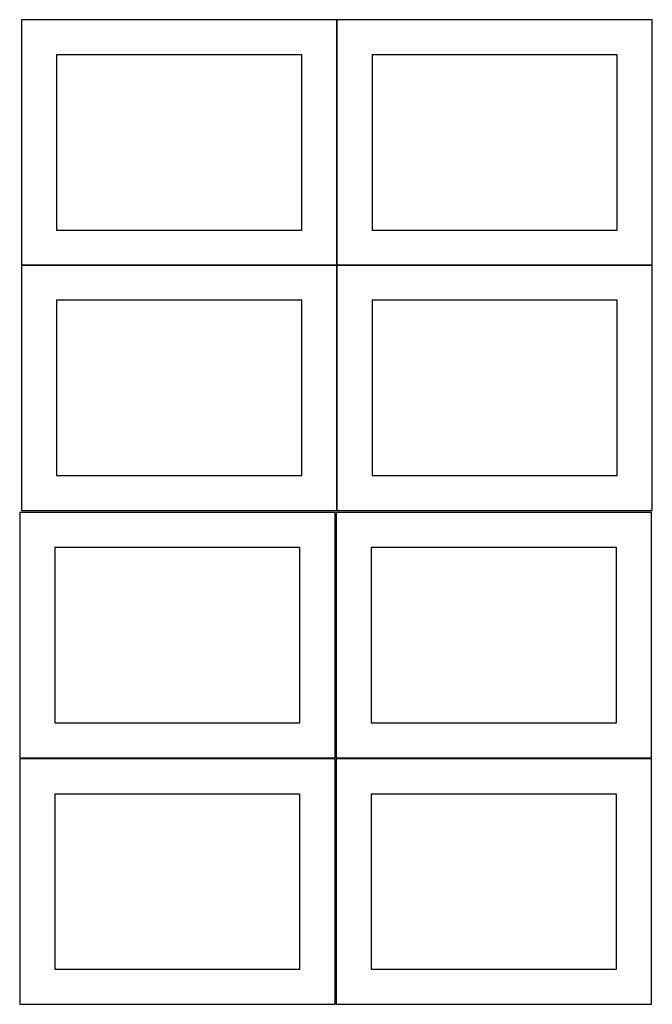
# Model space of a CAD drawing. Header units: millimetres. Extents: x 7 to 1493, y 7 to 2993.
# Tile 1 of 15: x 7 to 909, y 7 to 1411. Entities that reach past the tile are written whole.
import ezdxf

# ---------------------------------------------------------------- set-up
doc = ezdxf.new("R2010")
doc.units = ezdxf.units.MM
doc.layers.add('COMMON', color=5, linetype='CONTINUOUS', true_color=0x0000ff)
doc.layers.add('CUT', color=7, linetype='CONTINUOUS', true_color=0x000000)

msp = doc.modelspace()

# ---------------------------------------------------------------- linework, layer by layer
at = {"layer": 'COMMON'}
for p, q in [((459.174232, 1411.199045), (9.174232, 1411.199045)), ((459.274233, 1061.099044), (459.274233, 1411.099044)), ((909.374233, 1411.199045), (459.374233, 1411.199045)), ((9.174232, 1060.999043), (459.174232, 1060.999043)), ((459.274233, 710.899043), (459.274233, 1060.899043)), ((459.374233, 1060.999043), (909.374233, 1060.999043))]:
    msp.add_line(p, q, dxfattribs=at)
at = {"layer": 'CUT'}
for p, q in [((459.174232, 1411.099044), (9.174232, 1411.099044)), ((9.174232, 1411.099044), (9.174232, 1061.099044)), ((459.174232, 1061.099044), (459.174232, 1411.099044)), ((909.374233, 1411.099044), (459.374233, 1411.099044)), ((459.374233, 1411.099044), (459.374233, 1061.099044)), ((909.374233, 1061.099044), (909.374233, 1411.099044)), ((409.174232, 1361.099044), (59.174232, 1361.099044)), ((59.174232, 1361.099044), (59.174232, 1111.099044)), ((409.174232, 1111.099044), (409.174232, 1361.099044)), ((859.374233, 1361.099044), (509.374233, 1361.099044)), ((509.374233, 1361.099044), (509.374233, 1111.099044)), ((859.374233, 1111.099044), (859.374233, 1361.099044)), ((59.174232, 1111.099044), (409.174232, 1111.099044)), ((509.374233, 1111.099044), (859.374233, 1111.099044)), ((9.174232, 1061.099044), (459.174232, 1061.099044)), ((459.174232, 1060.899043), (9.174232, 1060.899043)), ((9.174232, 1060.899043), (9.174232, 710.899043)), ((459.174232, 710.899043), (459.174232, 1060.899043)), ((459.374233, 1061.099044), (909.374233, 1061.099044)), ((909.374233, 1060.899043), (459.374233, 1060.899043)), ((459.374233, 1060.899043), (459.374233, 710.899043)), ((909.374233, 710.899043), (909.374233, 1060.899043)), ((409.174232, 1010.899043), (59.174232, 1010.899043)), ((59.174232, 1010.899043), (59.174232, 760.899043)), ((409.174232, 760.899043), (409.174232, 1010.899043)), ((859.374233, 1010.899043), (509.374233, 1010.899043)), ((509.374233, 1010.899043), (509.374233, 760.899043)), ((859.374233, 760.899043), (859.374233, 1010.899043)), ((59.174232, 760.899043), (409.174232, 760.899043)), ((509.374233, 760.899043), (859.374233, 760.899043)), ((456.524735, 708.049545), (6.524735, 708.049545)), ((6.524735, 708.049545), (6.524735, 358.049545)), ((9.174232, 710.899043), (459.174232, 710.899043)), ((456.524735, 358.049545), (456.524735, 708.049545)), ((908.049576, 708.049545), (458.049576, 708.049545)), ((458.049576, 708.049545), (458.049576, 358.049545)), ((459.374233, 710.899043), (909.374233, 710.899043)), ((908.049576, 358.049545), (908.049576, 708.049545)), ((406.524735, 658.049545), (56.524735, 658.049545)), ((56.524735, 658.049545), (56.524735, 408.049545)), ((406.524735, 408.049545), (406.524735, 658.049545)), ((858.049576, 658.049545), (508.049576, 658.049545)), ((508.049576, 658.049545), (508.049576, 408.049545)), ((858.049576, 408.049545), (858.049576, 658.049545)), ((56.524735, 408.049545), (406.524735, 408.049545)), ((508.049576, 408.049545), (858.049576, 408.049545)), ((6.524735, 358.049545), (456.524735, 358.049545)), ((456.524735, 356.52478), (6.524735, 356.52478)), ((6.524735, 356.52478), (6.524735, 6.52478)), ((456.524735, 6.52478), (456.524735, 356.52478)), ((458.049576, 358.049545), (908.049576, 358.049545)), ((908.049576, 356.52478), (458.049576, 356.52478)), ((458.049576, 356.52478), (458.049576, 6.52478)), ((908.049576, 6.52478), (908.049576, 356.52478)), ((406.524735, 306.52478), (56.524735, 306.52478)), ((56.524735, 306.52478), (56.524735, 56.52478)), ((406.524735, 56.52478), (406.524735, 306.52478)), ((858.049576, 306.52478), (508.049576, 306.52478)), ((508.049576, 306.52478), (508.049576, 56.52478)), ((858.049576, 56.52478), (858.049576, 306.52478)), ((56.524735, 56.52478), (406.524735, 56.52478)), ((508.049576, 56.52478), (858.049576, 56.52478)), ((6.524735, 6.52478), (456.524735, 6.52478)), ((458.049576, 6.52478), (908.049576, 6.52478))]:
    msp.add_line(p, q, dxfattribs=at)

doc.saveas('drawing.dxf')
